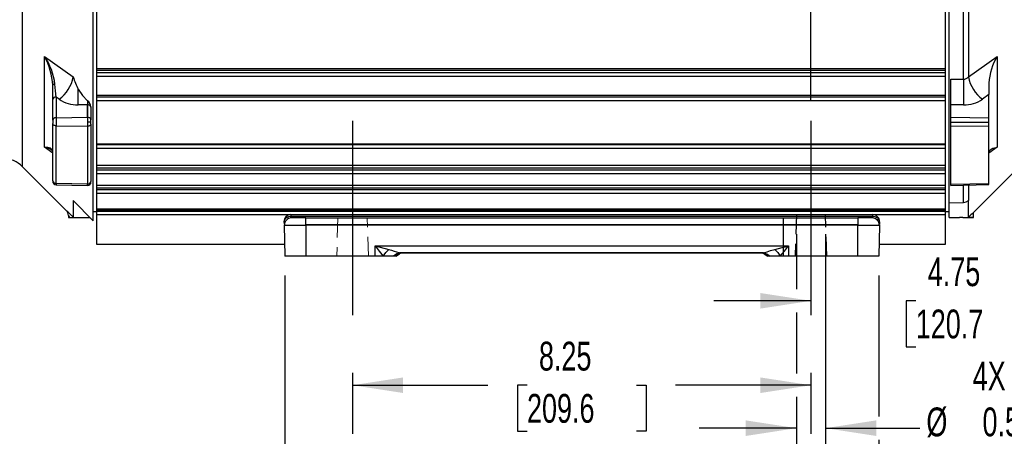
# Model space of a CAD drawing. Header units: inches. Extents: x 0 to 77, y 0 to 59.5.
# Tile 3 of 16: x 10.6 to 28.3, y 11.4 to 18.9. Entities that reach past the tile are written whole.
import ezdxf

# ---------------------------------------------------------------- set-up
doc = ezdxf.new("R2010")
doc.units = ezdxf.units.IN
doc.header["$LTSCALE"] = 7
doc.header["$MEASUREMENT"] = 0
doc.linetypes.add('CENTERX2', pattern=[0.8, 0.5, -0.1, 0.1, -0.1])
doc.linetypes.add('HIDDEN', pattern=[0.075, 0.05, -0.025])
doc.layers.add('CENTER', color=40, linetype='CENTERX2')
doc.layers.add('HIDDEN', color=102, linetype='HIDDEN')
doc.layers.add('DIMENSIONS', color=140, linetype='Continuous', lineweight=25)
doc.styles.add('SLDTEXTSTYLE0', font='TXT', dxfattribs={"width": 0.7})
doc.dimstyles.new('SLDDIMSTYLE1', dxfattribs={"dimtxt": 0.518519, "dimasz": 0.91, "dimexe": 0, "dimexo": 0.0625, "dimgap": 0.12963, "dimtad": 0, "dimtih": 1, "dimtoh": 1, "dimrnd": 1e-09, "dimdsep": 46, "dimtxsty": 'SLDTEXTSTYLE0', "dimsah": 1, "dimcen": 0.09, "dimadec": 0, "dimazin": 2, "dimtfac": 1, "dimtmove": 0, "dimatfit": 0, "dimfxl": 0, "dimfrac": 2, "dimtolj": 1, "dimtzin": 12, "dimarcsym": 0})
doc.dimstyles.new('SLDDIMSTYLE2', dxfattribs={"dimtxt": 0.518519, "dimasz": 0.91, "dimexe": 0, "dimexo": 0.0625, "dimgap": 0.12963, "dimtad": 0, "dimtih": 1, "dimtoh": 1, "dimrnd": 1e-09, "dimzin": 12, "dimdsep": 46, "dimtxsty": 'SLDTEXTSTYLE0', "dimsah": 1, "dimcen": 0.09, "dimadec": 0, "dimazin": 3, "dimtfac": 1, "dimtofl": 0, "dimtmove": 0, "dimatfit": 3, "dimfxl": 0, "dimfrac": 2, "dimtolj": 1, "dimtzin": 12, "dimarcsym": 0})
doc.dimstyles.new('SLDDIMSTYLE5', dxfattribs={"dimtxt": 0.518519, "dimasz": 0.91, "dimexe": 0, "dimexo": 0.0625, "dimgap": 0.12963, "dimtad": 0, "dimtih": 1, "dimtoh": 1, "dimrnd": 1e-09, "dimzin": 12, "dimdsep": 46, "dimtxsty": 'SLDTEXTSTYLE0', "dimsah": 1, "dimcen": 0.09, "dimadec": 0, "dimazin": 3, "dimtfac": 1, "dimtmove": 0, "dimatfit": 0, "dimfxl": 0, "dimfrac": 2, "dimtolj": 1, "dimtzin": 12, "dimarcsym": 0})

# ---------------------------------------------------------------- blocks, each defined once
blk = doc.blocks.new('_D_18')
at = {"layer": 'DIMENSIONS'}
for p, q in [((24.592, 15.016), (24.592, 14.024)), ((25.118, 15.016), (25.118, 10.647)), ((24.592, 13.604), (24.592, 12.505)), ((24.592, 12.085), (24.592, 10.647)), ((24.592, 11.522), (22.842, 11.522)), ((25.118, 11.522), (26.816, 11.522)), ((27.443, 11.109), (27.269, 11.109)), ((27.269, 11.109), (27.269, 10.285)), ((28.984, 11.109), (29.158, 11.109)), ((29.158, 11.109), (29.158, 10.285)), ((27.269, 10.285), (27.443, 10.285)), ((29.158, 10.285), (28.984, 10.285))]:
    blk.add_line(p, q, dxfattribs=at)
for points in [[(24.592, 11.522), (23.682, 11.662), (23.682, 11.382)], [(25.118, 11.522), (26.028, 11.382), (26.028, 11.662)]]:
    blk.add_solid(points, dxfattribs=at)
at = {"layer": 'DIMENSIONS', "char_height": 0.5185, "attachment_point": 1, "style": 'SLDTEXTSTYLE0'}
for s, insert in [('4X', (27.766, 12.719)), ('%%c', (26.932, 11.894)), ('0.53', (27.942, 11.894)), ('13.4', (27.443, 10.953))]:
    blk.add_mtext(s, dxfattribs=dict(at, insert=insert))
blk = doc.blocks.new('_D_19')
at = {"layer": 'DIMENSIONS'}
for p, q in [((29.605, 19.369), (29.605, 12.939)), ((24.855, 13.814), (23.105, 13.814)), ((26.741, 13.813), (26.567, 13.813)), ((26.567, 13.813), (26.567, 12.988)), ((28.714, 13.813), (28.888, 13.813)), ((28.888, 13.813), (28.888, 12.988)), ((29.605, 13.814), (31.355, 13.814)), ((26.567, 12.988), (26.741, 12.988)), ((28.888, 12.988), (28.714, 12.988))]:
    blk.add_line(p, q, dxfattribs=at)
for points in [[(24.855, 13.814), (23.945, 13.954), (23.945, 13.674)], [(29.605, 13.814), (30.515, 13.674), (30.515, 13.954)]]:
    blk.add_solid(points, dxfattribs=at)
at = {"layer": 'DIMENSIONS', "char_height": 0.5185, "attachment_point": 1, "style": 'SLDTEXTSTYLE0'}
for s, insert in [('4.75', (26.957, 14.597)), ('120.7', (26.741, 13.657))]:
    blk.add_mtext(s, dxfattribs=dict(at, insert=insert))
blk = doc.blocks.new('_D_20')
at = {"layer": 'DIMENSIONS'}
for p, q in [((14.793, 25.574), (14.793, 29.285)), ((24.855, 17.406), (24.855, 29.285)), ((14.793, 28.41), (18.135, 28.41)), ((18.837, 28.409), (18.663, 28.409)), ((18.663, 28.409), (18.663, 27.584)), ((20.81, 28.409), (20.984, 28.409)), ((20.984, 28.409), (20.984, 27.584)), ((24.855, 28.41), (21.513, 28.41)), ((18.663, 27.584), (18.837, 27.584)), ((20.984, 27.584), (20.81, 27.584))]:
    blk.add_line(p, q, dxfattribs=at)
for points in [[(14.793, 28.41), (15.703, 28.27), (15.703, 28.55)], [(24.855, 28.41), (23.945, 28.55), (23.945, 28.27)]]:
    blk.add_solid(points, dxfattribs=at)
at = {"layer": 'DIMENSIONS', "char_height": 0.5185, "attachment_point": 1, "style": 'SLDTEXTSTYLE0'}
for s, insert in [('10.06', (18.837, 29.193)), ('255.6', (18.837, 28.253))]:
    blk.add_mtext(s, dxfattribs=dict(at, insert=insert))
blk = doc.blocks.new('_D_21')
at = {"layer": 'DIMENSIONS'}
for p, q in [((16.605, 12.518), (16.605, 11.42)), ((24.855, 12.518), (24.855, 11.42)), ((16.605, 12.295), (19.041, 12.295)), ((19.744, 12.294), (19.57, 12.294)), ((19.57, 12.294), (19.57, 11.469)), ((21.716, 12.294), (21.89, 12.294)), ((21.89, 12.294), (21.89, 11.469)), ((24.855, 12.295), (22.419, 12.295)), ((19.57, 11.469), (19.744, 11.469)), ((21.89, 11.469), (21.716, 11.469))]:
    blk.add_line(p, q, dxfattribs=at)
for points in [[(16.605, 12.295), (17.515, 12.155), (17.515, 12.435)], [(24.855, 12.295), (23.945, 12.435), (23.945, 12.155)]]:
    blk.add_solid(points, dxfattribs=at)
at = {"layer": 'DIMENSIONS', "char_height": 0.5185, "attachment_point": 1, "style": 'SLDTEXTSTYLE0'}
for s, insert in [('8.25', (19.959, 13.078)), ('209.6', (19.744, 12.138))]:
    blk.add_mtext(s, dxfattribs=dict(at, insert=insert))
blk = doc.blocks.new('_D_22')
at = {"layer": 'DIMENSIONS'}
for p, q in [((7.212, 19.976), (7.212, 7.338)), ((33.619, 19.714), (33.619, 16.806)), ((33.619, 16.386), (33.619, 7.338)), ((7.212, 8.213), (18.726, 8.213)), ((19.429, 8.212), (19.255, 8.212)), ((19.255, 8.212), (19.255, 7.388)), ((21.401, 8.212), (21.576, 8.212)), ((21.576, 8.212), (21.576, 7.388)), ((33.619, 8.213), (22.104, 8.213)), ((19.255, 7.388), (19.429, 7.388)), ((21.576, 7.388), (21.401, 7.388))]:
    blk.add_line(p, q, dxfattribs=at)
for points in [[(7.212, 8.213), (8.122, 8.073), (8.122, 8.353)], [(33.619, 8.213), (32.709, 8.353), (32.709, 8.073)]]:
    blk.add_solid(points, dxfattribs=at)
at = {"layer": 'DIMENSIONS', "char_height": 0.5185, "attachment_point": 1, "style": 'SLDTEXTSTYLE0'}
for s, insert in [('26.41', (19.429, 8.997)), ('670.7', (19.429, 8.056))]:
    blk.add_mtext(s, dxfattribs=dict(at, insert=insert))
blk = doc.blocks.new('_D_23')
at = {"layer": 'DIMENSIONS'}
for p, q in [((15.386, 14.268), (15.386, 9.255)), ((26.074, 14.268), (26.074, 11.732)), ((26.074, 11.312), (26.074, 9.255)), ((15.386, 10.13), (19.041, 10.13)), ((19.744, 10.129), (19.57, 10.129)), ((19.57, 10.129), (19.57, 9.304)), ((21.716, 10.129), (21.89, 10.129)), ((21.89, 10.129), (21.89, 9.304)), ((26.074, 10.13), (22.419, 10.13)), ((19.57, 9.304), (19.744, 9.304)), ((21.89, 9.304), (21.716, 9.304))]:
    blk.add_line(p, q, dxfattribs=at)
for points in [[(15.386, 10.13), (16.296, 9.99), (16.296, 10.27)], [(26.074, 10.13), (25.164, 10.27), (25.164, 9.99)]]:
    blk.add_solid(points, dxfattribs=at)
at = {"layer": 'DIMENSIONS', "char_height": 0.5185, "attachment_point": 1, "style": 'SLDTEXTSTYLE0'}
for s, insert in [('10.69', (19.744, 10.913)), ('271.5', (19.744, 9.972))]:
    blk.add_mtext(s, dxfattribs=dict(at, insert=insert))

msp = doc.modelspace()

# ---------------------------------------------------------------- linework, layer by layer
for p, q in [((11.995967, 23.693264), (11.995967, 17.998126)), ((27.275967, 17.998126), (27.275967, 23.693264)), ((11.932965, 15.251378), (11.932965, 20.845695)), ((27.338967, 15.576392), (27.338967, 20.845695)), ((27.602114, 17.803663), (27.602114, 20.845695)), ((27.68723, 20.845695), (27.68723, 17.844173)), ((11.06152, 18.214634), (11.578701, 17.844174)), ((11.06152, 16.577375), (11.06152, 18.214634)), ((27.68723, 17.844173), (28.204413, 18.214634)), ((28.204413, 18.214634), (28.204413, 16.577375)), ((11.995967, 17.998126), (27.275967, 17.998126)), ((11.995967, 17.998126), (11.995967, 17.968464)), ((11.995967, 17.968464), (27.275967, 17.968464)), ((11.995967, 17.968464), (11.995967, 17.915669)), ((27.275967, 17.915669), (11.995967, 17.915669)), ((11.995967, 17.915669), (11.995967, 17.855669)), ((27.275967, 17.968464), (27.275967, 17.998126)), ((27.275967, 17.915669), (27.275967, 17.968464)), ((27.275967, 17.855669), (27.275967, 17.915669)), ((11.204842, 17.759764), (11.205758, 17.743566)), ((11.205758, 17.743566), (11.208575, 17.693739)), ((11.995967, 17.855669), (27.275967, 17.855669)), ((11.995967, 17.855669), (11.995967, 17.515455)), ((27.275967, 17.515455), (27.275967, 17.855669)), ((27.369967, 17.804112), (27.602114, 17.803663)), ((27.369967, 17.341507), (27.369967, 17.804112)), ((28.057967, 17.734562), (28.057967, 17.525793)), ((11.207967, 17.438006), (11.207967, 17.69343)), ((11.207967, 17.064242), (11.207967, 17.438006)), ((11.269317, 17.481361), (11.269317, 17.107594)), ((11.323354, 17.442237), (11.269317, 17.481361)), ((11.831063, 17.41517), (11.831317, 17.341315)), ((11.995967, 17.515455), (27.275967, 17.515455)), ((11.995967, 17.515455), (11.995967, 17.482468)), ((27.275967, 17.482468), (11.995967, 17.482468)), ((11.995967, 17.482468), (11.995967, 17.422468)), ((11.995967, 17.423104), (11.995967, 16.637849)), ((11.995967, 17.422468), (27.275967, 17.422468)), ((27.275967, 17.482468), (27.275967, 17.515455)), ((27.275967, 17.422468), (27.275967, 17.482468)), ((27.275967, 16.637849), (27.275967, 17.423104)), ((28.057967, 17.525793), (27.942579, 17.442237)), ((28.057967, 17.106488), (28.057967, 17.525793)), ((11.831317, 17.341311), (11.663819, 17.340805)), ((11.832967, 17.341326), (11.831317, 17.341311)), ((11.831317, 17.117724), (11.831317, 17.341311)), ((11.832967, 17.341326), (11.832967, 17.117739)), ((11.895967, 17.307273), (11.895967, 17.29796)), ((11.895967, 17.29796), (11.895967, 17.074373)), ((27.602114, 17.340805), (27.369967, 17.341507)), ((27.369967, 17.118889), (27.369967, 17.341507)), ((11.207967, 17.064242), (11.207967, 17.004597)), ((11.269317, 17.107594), (11.831317, 17.117724)), ((11.831317, 17.117724), (11.831317, 17.032845)), ((11.831317, 17.032845), (11.831317, 16.956478)), ((11.895967, 17.032845), (11.831317, 17.032845)), ((11.895967, 17.032845), (11.895967, 17.074373)), ((11.895967, 16.995482), (11.895967, 17.032845)), ((27.369967, 17.118889), (28.057967, 17.106488)), ((27.369967, 17.032845), (27.369967, 17.118889)), ((27.369967, 17.032845), (28.057967, 17.032845)), ((27.369967, 16.95543), (27.369967, 17.032845)), ((28.057967, 17.032845), (28.057967, 17.106488)), ((28.057967, 16.966588), (28.057967, 17.032845)), ((11.207967, 15.976182), (11.207967, 17.004597)), ((11.269317, 16.965593), (11.831317, 16.956478)), ((11.831317, 16.956478), (11.831317, 15.915181)), ((11.832967, 16.956465), (11.832967, 15.915164)), ((11.895967, 16.995482), (11.895967, 15.964627)), ((27.369967, 16.95543), (28.057967, 16.966588)), ((27.369967, 15.913852), (27.369967, 16.95543)), ((28.057967, 15.927997), (28.057967, 16.966588)), ((11.207967, 16.470417), (11.06152, 16.577375)), ((11.995967, 16.637849), (27.275967, 16.637849)), ((11.995967, 16.637849), (11.995967, 16.621567)), ((27.275967, 16.621567), (11.995967, 16.621567)), ((11.995967, 16.621567), (11.995967, 16.561567)), ((11.995967, 16.562619), (11.995967, 16.253822)), ((11.995967, 16.561567), (27.275967, 16.561567)), ((27.275967, 16.621567), (27.275967, 16.637849)), ((27.275967, 16.561567), (27.275967, 16.621567)), ((27.275967, 16.253822), (27.275967, 16.562619)), ((28.204413, 16.577375), (28.057967, 16.470416)), ((10.660691, 16.23244), (11.452355, 15.440776)), ((11.995967, 16.253822), (27.275967, 16.253822)), ((11.995967, 16.253822), (11.995967, 16.207162)), ((11.995967, 16.207162), (27.275967, 16.207162)), ((11.995967, 16.207162), (11.995967, 16.167302)), ((27.275967, 16.167302), (11.995967, 16.167302)), ((11.995967, 16.167302), (11.995967, 16.107302)), ((27.275967, 16.207162), (27.275967, 16.253822)), ((27.275967, 16.167302), (27.275967, 16.207162)), ((27.275967, 16.107302), (27.275967, 16.167302)), ((27.776967, 15.404164), (28.607703, 16.234901)), ((11.995967, 16.107302), (27.275967, 16.107302)), ((11.995967, 16.107302), (11.995967, 15.897369)), ((27.275967, 15.897369), (27.275967, 16.107302)), ((11.831317, 15.915181), (11.269317, 15.926735)), ((11.269317, 15.926735), (11.269317, 15.903403)), ((11.269317, 15.903403), (11.831317, 15.888687)), ((11.831317, 15.888687), (11.831317, 15.915181)), ((11.995967, 15.897369), (27.275967, 15.897369)), ((11.995967, 15.897369), (11.995967, 15.847271)), ((11.995967, 15.847271), (27.275967, 15.847271)), ((11.995967, 15.847271), (11.995967, 15.811471)), ((27.275967, 15.811471), (11.995967, 15.811471)), ((11.995967, 15.811471), (11.995967, 15.751471)), ((27.275967, 15.847271), (27.275967, 15.897369)), ((27.275967, 15.811471), (27.275967, 15.847271)), ((27.275967, 15.751471), (27.275967, 15.811471)), ((27.369967, 15.913852), (28.057967, 15.927997)), ((27.369967, 15.886994), (27.369967, 15.913852)), ((27.369967, 15.886994), (28.057967, 15.90501)), ((27.602114, 15.583617), (27.602114, 15.893073)), ((27.68723, 15.895302), (27.68723, 15.621976)), ((28.057967, 15.90501), (28.057967, 15.927997)), ((11.578703, 15.621976), (11.578703, 15.321286)), ((11.578703, 15.621976), (11.932965, 15.251378)), ((11.995967, 15.751471), (27.275967, 15.751471)), ((11.995967, 15.751471), (11.995967, 15.467059)), ((27.275967, 15.467059), (27.275967, 15.751471)), ((27.68723, 15.317757), (27.68723, 15.621976)), ((11.932967, 15.422195), (11.995967, 15.422195)), ((11.995967, 15.467059), (27.275967, 15.467059)), ((11.995967, 15.467059), (11.995967, 15.445036)), ((11.995967, 15.445036), (27.275967, 15.445036)), ((11.995967, 15.445036), (11.995967, 15.423115)), ((27.275967, 15.423115), (11.995967, 15.423115)), ((11.995967, 15.423115), (11.995967, 15.365695)), ((27.275967, 15.445036), (27.275967, 15.467059)), ((27.275967, 15.423115), (27.275967, 15.445036)), ((27.275967, 15.365695), (27.275967, 15.423115)), ((27.275967, 15.422195), (27.338967, 15.422195)), ((27.338967, 15.576392), (27.602114, 15.583617)), ((27.338967, 15.315342), (27.338967, 15.574595)), ((11.488915, 15.314428), (11.872695, 15.314428)), ((11.488967, 15.352443), (11.488967, 15.314379)), ((11.995967, 15.365695), (15.494696, 15.365695)), ((11.995967, 15.365695), (11.995967, 14.836592)), ((15.405158, 15.327919), (15.418351, 15.315066)), ((15.494696, 15.365695), (15.494696, 15.335694)), ((15.494696, 15.365695), (25.965238, 15.365695)), ((15.494696, 15.335694), (25.965237, 15.335694)), ((15.499273, 15.305695), (15.496267, 15.305695)), ((15.760838, 15.305695), (15.506163, 15.305695)), ((15.760838, 15.180695), (15.760838, 15.305695)), ((15.760838, 15.305695), (25.699095, 15.305695)), ((25.699095, 15.305695), (25.699095, 15.180695)), ((25.955057, 15.305695), (25.699095, 15.305695)), ((25.965237, 15.335694), (25.965237, 15.365695)), ((25.965238, 15.365695), (27.275967, 15.365695)), ((26.054775, 15.327919), (26.041582, 15.315066)), ((27.275967, 14.836592), (27.275967, 15.365695)), ((27.338967, 15.315342), (27.527616, 15.315254)), ((27.588967, 15.314524), (27.588967, 15.314428)), ((27.588967, 15.314428), (27.777106, 15.314428)), ((27.776967, 15.31428), (27.776967, 15.404164)), ((15.369738, 15.237422), (15.370756, 15.19855)), ((15.371117, 15.184775), (15.37131, 15.177423)), ((15.37131, 15.177423), (15.385967, 14.617695)), ((15.371311, 15.177423), (15.378648, 15.177423)), ((15.378648, 15.177423), (15.760838, 15.177423)), ((15.760838, 15.177423), (15.760838, 15.180695)), ((25.699095, 15.180695), (15.760838, 15.180695)), ((15.760838, 15.177423), (15.760838, 14.617695)), ((25.699095, 15.177423), (15.760838, 15.177423)), ((25.699095, 15.180695), (25.699095, 15.177423)), ((25.699095, 14.617695), (25.699095, 15.177423)), ((25.699095, 15.177423), (26.081257, 15.177423)), ((26.088624, 15.177423), (26.073967, 14.617695)), ((26.081257, 15.177423), (26.088623, 15.177423)), ((26.088831, 15.185365), (26.088624, 15.177423)), ((26.090195, 15.237422), (26.089192, 15.19914)), ((11.995967, 14.836592), (15.380235, 14.836592)), ((17.010967, 14.802423), (17.254567, 14.740847)), ((17.010967, 14.802423), (24.44896, 14.802419)), ((17.010967, 14.617695), (17.010967, 14.802423)), ((24.44896, 14.802419), (24.448967, 14.617695)), ((26.079699, 14.836592), (27.275967, 14.836592)), ((15.760838, 14.617695), (15.385967, 14.617695)), ((17.010967, 14.617695), (15.760838, 14.617695)), ((17.032904, 14.617695), (17.010966, 14.617695)), ((17.157133, 14.617695), (17.010967, 14.617695)), ((17.341696, 14.617695), (17.157133, 14.617695)), ((17.378741, 14.617695), (17.244809, 14.617695)), ((17.383247, 14.617695), (17.341696, 14.617695)), ((17.38459, 14.617076), (17.449212, 14.658491)), ((17.38459, 14.617076), (17.449169, 14.658463)), ((17.430174, 14.649064), (17.385967, 14.617695)), ((17.488041, 14.680695), (17.457914, 14.679695)), ((24.002019, 14.679695), (17.457914, 14.679695)), ((17.466801, 14.680555), (17.464018, 14.681795)), ((17.488041, 14.680695), (23.971892, 14.680695)), ((24.002019, 14.679695), (23.971892, 14.680695)), ((23.995915, 14.681795), (23.993132, 14.680555)), ((24.010721, 14.658491), (24.075343, 14.617076)), ((24.010764, 14.658463), (24.075343, 14.617076)), ((24.118238, 14.617695), (24.076688, 14.617695)), ((24.302803, 14.617695), (24.118238, 14.617695)), ((24.215108, 14.617695), (24.122322, 14.617695)), ((24.448967, 14.617695), (24.302803, 14.617695)), ((25.699095, 14.617695), (24.448967, 14.617695)), ((26.073967, 14.617695), (25.699095, 14.617695))]:
    msp.add_line(p, q)
at = {"color": 102, "linetype": 'HIDDEN', "lineweight": 18}
for p, q in [((16.339967, 15.305695), (16.319467, 14.617695)), ((16.890467, 14.617695), (16.869967, 15.305695))]:
    msp.add_line(p, q, dxfattribs=at)
at = {"flags": 128}
for points in [[(10.660918, 20.845695), (10.660918, 20.393495), (10.660918, 19.945649), (10.660918, 19.506472), (10.660918, 19.080192), (10.660918, 18.670914), (10.660918, 18.282581), (10.660918, 17.918933), (10.660919, 17.58347), (10.660919, 17.279425), (10.660919, 17.009724), (10.660919, 16.776967), (10.660919, 16.583393), (10.660919, 16.430867), (10.660919, 16.320859), (10.660919, 16.254427), (10.660919, 16.232212)], [(11.247802, 17.715635), (11.232525, 17.712348), (11.219464, 17.707182), (11.210856, 17.70058), (11.207965, 17.69343)], [(11.269317, 17.48136), (11.258364, 17.59195), (11.247802, 17.715635)], [(11.666357, 17.623673), (11.741817, 17.510703), (11.831063, 17.41517)], [(11.269317, 17.107594), (11.269317, 17.092431), (11.269317, 17.075377), (11.269317, 17.056973), (11.269317, 17.037803), (11.269317, 17.018476), (11.269317, 16.999604), (11.269317, 16.981788), (11.269317, 16.965593)], [(11.269317, 16.965593), (11.257264, 16.966513), (11.245719, 16.968849), (11.235113, 16.972514), (11.225839, 16.977371), (11.218243, 16.983239), (11.212605, 16.989902), (11.209137, 16.99711), (11.207967, 17.004597)], [(11.269317, 15.926735), (11.269317, 16.04284), (11.269317, 16.163089), (11.269317, 16.287381), (11.269317, 16.415607), (11.269317, 16.547657), (11.269317, 16.683416), (11.269317, 16.822768), (11.269317, 16.965593)], [(11.895967, 16.995482), (11.894756, 16.98787), (11.891171, 16.980551), (11.885349, 16.973805), (11.877514, 16.967893), (11.867967, 16.963041), (11.857076, 16.959435), (11.845257, 16.957215), (11.832967, 16.956465)], [(11.203911, 16.521919), (11.202925, 16.526961), (11.188531, 16.546856), (11.165695, 16.561476), (11.119887, 16.573995), (11.06152, 16.577375)], [(11.173431, 16.537805), (11.187868, 16.533171), (11.205104, 16.521418)], [(11.174262, 16.538845), (11.181313, 16.534847), (11.189921, 16.529029)], [(28.057967, 16.471637), (28.06299, 16.502061), (28.077344, 16.526903), (28.100205, 16.54671), (28.128286, 16.560766), (28.162305, 16.570844), (28.204413, 16.577375)], [(27.602114, 15.583617), (27.64848, 15.594351), (27.68723, 15.621976)], [(11.452355, 15.440776), (11.457128, 15.43632), (11.463293, 15.430555)], [(11.463286, 15.430561), (11.45727, 15.436188), (11.452355, 15.440776)], [(11.515206, 15.315552), (11.495201, 15.343661), (11.488967, 15.352388)], [(11.515206, 15.315552), (11.495617, 15.314724), (11.488971, 15.314428)], [(15.371261, 15.254228), (15.370983, 15.206658), (15.371075, 15.198554)], [(15.418351, 15.315066), (15.455926, 15.330579), (15.494696, 15.335694)], [(15.496267, 15.305695), (15.495874, 15.313104), (15.494696, 15.335694)], [(25.965237, 15.335694), (25.964059, 15.313103), (25.963666, 15.305695)], [(25.965237, 15.335694), (26.004007, 15.330579), (26.041582, 15.315066)], [(26.088861, 15.199143), (26.088946, 15.206722), (26.08865, 15.254336)], [(27.776951, 15.314429), (27.776966, 15.314428), (27.77101, 15.314694), (27.753391, 15.315443), (27.724955, 15.316535), (27.68723, 15.317757)], [(17.010967, 14.802423), (17.084644, 14.708549), (17.157133, 14.617695)], [(17.157133, 14.617695), (17.203223, 14.682945), (17.254567, 14.740847)], [(17.254567, 14.740847), (17.307394, 14.726244), (17.353627, 14.71094), (17.393506, 14.69714), (17.443189, 14.684246), (17.488041, 14.680695)], [(23.971892, 14.680695), (24.016673, 14.684235), (24.066333, 14.697109), (24.128135, 14.718406), (24.205367, 14.740847)], [(24.205367, 14.740847), (24.338585, 14.774116), (24.394395, 14.788358), (24.433545, 14.798435), (24.445013, 14.801398), (24.447927, 14.802152), (24.448679, 14.802346), (24.448878, 14.802397), (24.448934, 14.802412), (24.448951, 14.802416), (24.44896, 14.802419)], [(24.205367, 14.740847), (24.256712, 14.682944), (24.302803, 14.617695)], [(24.302803, 14.617695), (24.375358, 14.708314), (24.44896, 14.802419)], [(17.46834, 14.679695), (17.400398, 14.660098), (17.341695, 14.617695)], [(17.396766, 14.626693), (17.400683, 14.629848), (17.431277, 14.649954)], [(17.396812, 14.626638), (17.399946, 14.629221), (17.430174, 14.649064)], [(23.991593, 14.679695), (24.059535, 14.660098), (24.118237, 14.617695)], [(24.022806, 14.653867), (24.059522, 14.629635), (24.063167, 14.626697)]]:
    msp.add_lwpolyline(points, dxfattribs=at)
for centre, radius, start, end in [((10.087771, 17.566852), 1.169533, 7.3087657, 33.633646), ((10.015167, 17.639456), 1.19402, 2.5908549, 28.7974976), ((29.071414, 17.687781), 1.014527, 148.7141013, 177.3570792), ((10.93407, 17.971624), 0.657109, 306.3289091, 348.8162884), ((12.704039, 18.163857), 1.169865, 195.8586645, 207.5000526), ((37.329512, 17.572234), 9.730151, 178.6371041, 181.3628957), ((27.605484, 17.906257), 0.10265, 268.1185671, 322.7839266), ((28.331845, 17.971616), 0.657093, 191.1833937, 233.6719571), ((2.801894, 17.561747), 8.864679, 358.5718152, 0.4002527), ((11.26217, 17.42639), 0.055434, 82.5917813, 167.9046542), ((11.652354, 17.924433), 0.583741, 235.6944785, 271.1254176), ((11.730385, 17.28114), 0.16763, 8.9688972, 53.0877178), ((27.613582, 17.924423), 0.583731, 268.8742723, 304.305831), ((11.841254, 17.285921), 0.056022, 12.4096533, 98.5068303), ((11.262167, 17.052626), 0.055431, 82.5884755, 167.9029014), ((11.832966, 17.026231), 0.091508, 89.9999647, 91.0325956), ((11.841254, 17.062334), 0.056022, 12.4096533, 98.5068303), ((11.832967, 17.058229), 0.101764, 269.0713282, 269.9998793), ((11.000493, 16.214597), 0.367875, 61.8125201, 80.4510432), ((10.307365, 15.878659), 0.5, 45, 88.5), ((11.264552, 15.983606), 0.05707, 187.474892, 274.7898523), ((11.270967, 15.966382), 0.063, 180.0000125, 268.5), ((11.832967, 15.951665), 0.063, 268.5, 360), ((11.839008, 15.972322), 0.057476, 263.9667843, 352.3068043), ((11.832966, 15.995395), 0.080231, 268.8222374, 270.0000306), ((11.363989, 15.35238), 0.124983, 0.0037659, 45.0098427), ((3.038783, 6.416241), 12.338161, 46.4709484, 46.9370771), ((11.525774, 15.552957), 0.237641, 267.4513273, 282.8693115), ((12.314191, 16.134104), 1.096182, 224.7983008, 227.8592686), ((15.494696, 15.240695), 0.125, 135.75, 180), ((15.494696, 15.240695), 0.125, 180.0044383, 181.5005709), ((15.459711, 15.235131), 0.090002, 117.3577611, 178.54131), ((15.502369, 15.181777), 0.123924, 90.561078, 182.0136367), ((15.494696, 15.240695), 0.125, 90, 135.75), ((25.957528, 15.181775), 0.123925, 357.9872365, 89.4407724), ((25.963666, 15.180695), 0.125, 0, 89.9999985), ((25.965238, 15.240695), 0.125, 44.25, 90), ((26.000222, 15.235131), 0.090002, 1.4586899, 62.6422384), ((25.965238, 15.240695), 0.125, 360, 44.25), ((25.965238, 15.240695), 0.125, 358.4994286, 359.995562), ((27.538285, 13.633767), 1.681521, 88.2728353, 90.3635546), ((37.197538, 5.530854), 13.64659, 133.6557753, 134.1788108), ((25.963666, 15.180695), 0.125, 358.5, 0), ((17.542499, 14.465572), 0.215142, 95.578924, 121.4731477), ((23.924693, 14.502606), 0.177614, 61.1003245, 85.5930899), ((23.908042, 14.430695), 0.25, 48.4174274, 60.8649295)]:
    msp.add_arc(centre, radius, start, end)
at = {"layer": 'CENTER'}
for p, q in [((16.604967, 17.055695), (16.604967, 12.867695)), ((24.854967, 17.055695), (24.854967, 12.867695)), ((24.354967, 15.305695), (24.354967, 14.617695))]:
    msp.add_line(p, q, dxfattribs=at)
at = {"layer": 'HIDDEN'}
for p, q in [((24.591754, 15.365695), (24.569467, 14.617695)), ((25.140467, 14.617695), (25.118179, 15.365695))]:
    msp.add_line(p, q, dxfattribs=at)

# ---------------------------------------------------------------- dimensions: what is measured, and where the dimension line sits
at = {"layer": 'DIMENSIONS'}
for base, p1, p2, angle, picture, middle in [((24.854966, 28.409895), (14.792548, 25.223666), (24.854967, 17.055695), 0.0000049, '_D_20', (19.823757, 28.409895)), ((33.618716, 8.213177), (7.211667, 20.325783), (33.618716, 20.064195), 0, '_D_22', (20.415192, 8.213177))]:
    dim = msp.add_linear_dim(base=base, p1=p1, p2=p2, angle=angle, dimstyle='SLDDIMSTYLE2', dxfattribs=at)
    dim.commit()
    dim.dimension.update_dxf_attribs({"geometry": picture, "text_midpoint": middle, "dimtype": 160})
for base, p1, p2, dimstyle, picture, middle in [((24.854967, 13.814024), (29.604967, 19.719048), (24.854967, 12.867695), 'SLDDIMSTYLE5', '_D_19', (27.727616, 13.814024)), ((26.073967, 10.129675), (15.385967, 14.617695), (26.073967, 14.617695), 'SLDDIMSTYLE2', '_D_23', (20.729967, 10.129675)), ((16.604967, 12.294897), (24.854967, 12.867695), (16.604967, 12.867695), 'SLDDIMSTYLE2', '_D_21', (20.729967, 12.294897))]:
    dim = msp.add_linear_dim(base=base, p1=p1, p2=p2, dimstyle=dimstyle, dxfattribs=at)
    dim.commit()
    dim.dimension.update_dxf_attribs({"geometry": picture, "text_midpoint": middle, "dimtype": 160})
dim = msp.add_linear_dim(base=(25.118179, 11.521735), p1=(24.591754, 15.365695), p2=(25.118179, 15.365695), text='4X\\P%%c <>', dimstyle='SLDDIMSTYLE1', dxfattribs=at)
dim.commit()
dim.dimension.update_dxf_attribs({"geometry": '_D_18', "text_midpoint": (28.213703, 11.521735), "dimtype": 160})

doc.saveas('drawing.dxf')
